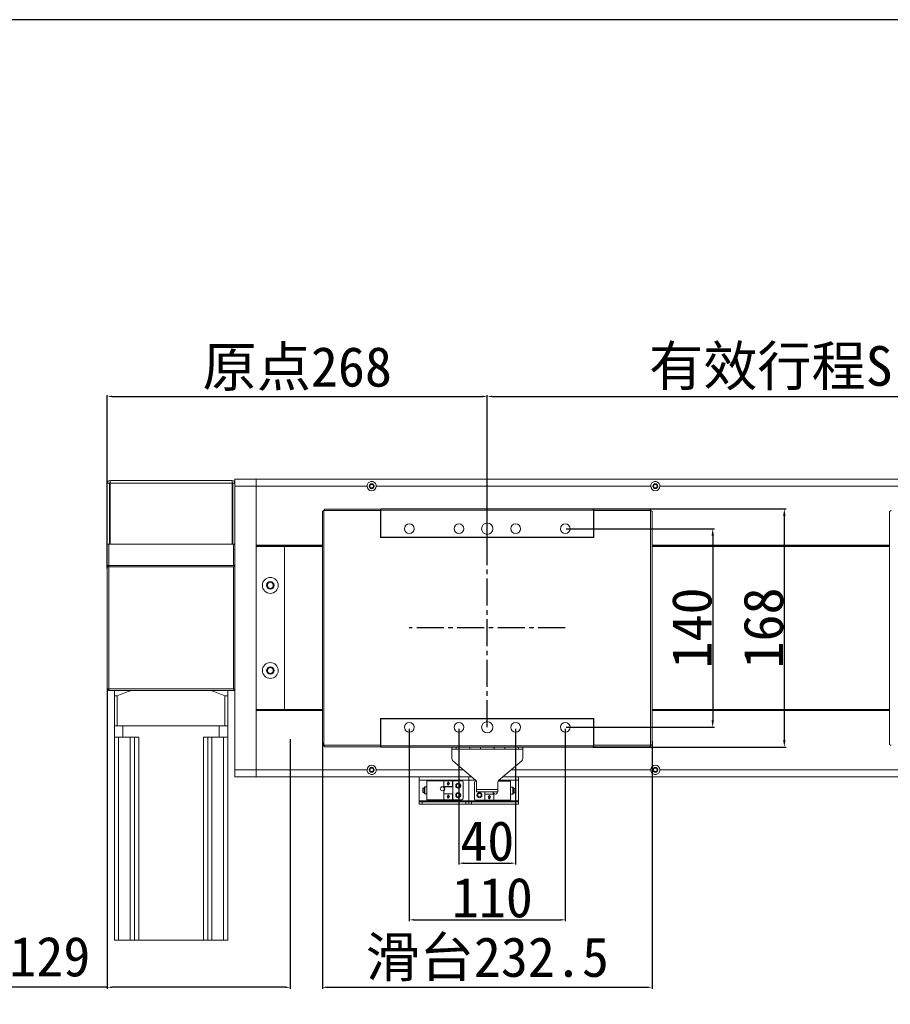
# Model space of a CAD drawing. Header units: millimetres. Extents: x -20285 to -7807, y 12313 to 17573.
# Tile 35 of 37: x -10060 to -9446, y 16879 to 17573. Entities that reach past the tile are written whole.
import ezdxf

# ---------------------------------------------------------------- set-up
doc = ezdxf.new("R2010")
doc.units = ezdxf.units.MM
doc.header["$PDSIZE"] = -1
doc.linetypes.add('CENTER2', pattern=[28.575, 19.05, -3.175, 3.175, -3.175])
doc.layers.add('图层3', color=7, linetype='Continuous')
doc.dimstyles.new('ISO-25', dxfattribs={"dimtxt": 2.5, "dimasz": 2.5, "dimexe": 1.25, "dimexo": 0.625, "dimtad": 1, "dimtxsty": 'Standard', "dimcen": 2.5, "dimadec": 0, "dimazin": 0, "dimtfac": 1, "dimtmove": 0, "dimatfit": 3, "dimfxl": 0, "dimarcsym": 0})

# ---------------------------------------------------------------- blocks, each defined once
blk = doc.blocks.new('*D256')
at = {"color": 0, "lineweight": -2, "transparency": 16777216}
for p, q in [((-9750.04, 17073.07), (-9750.04, 16977.24)), ((-9710.04, 17073.07), (-9710.04, 16977.24)), ((-9746.74, 16978.24), (-9713.34, 16978.24))]:
    blk.add_line(p, q, dxfattribs=at)
at = {"color": 0, "transparency": 16777216}
for points in [[(-9746.74, 16978.79), (-9746.74, 16977.69), (-9750.04, 16978.24)], [(-9713.34, 16978.79), (-9713.34, 16977.69), (-9710.04, 16978.24)]]:
    blk.add_solid(points, dxfattribs=at)
at = {"layer": 'Defpoints', "color": 0, "transparency": 16777216}
for p in [(-9750.04, 17074.07), (-9710.04, 17074.07), (-9710.04, 16978.24)]:
    blk.add_point(p, dxfattribs=at)
at = {"color": 0, "transparency": 16777216, "insert": (-9730.04, 16993.77), "char_height": 28, "attachment_point": 5}
blk.add_mtext('40', dxfattribs=at)
blk = doc.blocks.new('*D257')
at = {"color": 0, "lineweight": -2, "transparency": 16777216}
for p, q in [((-9785.04, 17073.07), (-9785.04, 16937.32)), ((-9675.04, 17073.07), (-9675.04, 16937.32)), ((-9781.74, 16938.32), (-9678.34, 16938.32))]:
    blk.add_line(p, q, dxfattribs=at)
at = {"color": 0, "transparency": 16777216}
for points in [[(-9781.74, 16938.87), (-9781.74, 16937.77), (-9785.04, 16938.32)], [(-9678.34, 16938.87), (-9678.34, 16937.77), (-9675.04, 16938.32)]]:
    blk.add_solid(points, dxfattribs=at)
at = {"layer": 'Defpoints', "color": 0, "transparency": 16777216}
for p in [(-9785.04, 17074.07), (-9675.04, 17074.07), (-9675.04, 16938.32)]:
    blk.add_point(p, dxfattribs=at)
at = {"color": 0, "transparency": 16777216, "insert": (-9726.45, 16953.85), "char_height": 28, "attachment_point": 5}
blk.add_mtext('110', dxfattribs=at)
blk = doc.blocks.new('*D258')
at = {"color": 0, "lineweight": -2, "transparency": 16777216}
for p, q in [((-9846.29, 17063.07), (-9846.29, 16889.76)), ((-9613.79, 17064.28), (-9613.79, 16889.76)), ((-9842.99, 16890.76), (-9617.09, 16890.76))]:
    blk.add_line(p, q, dxfattribs=at)
at = {"color": 0, "transparency": 16777216}
for points in [[(-9842.99, 16891.31), (-9842.99, 16890.21), (-9846.29, 16890.76)], [(-9617.09, 16891.31), (-9617.09, 16890.21), (-9613.79, 16890.76)]]:
    blk.add_solid(points, dxfattribs=at)
at = {"layer": 'Defpoints', "color": 0, "transparency": 16777216}
for p in [(-9846.29, 17064.07), (-9613.79, 17065.28), (-9613.79, 16890.76)]:
    blk.add_point(p, dxfattribs=at)
at = {"color": 0, "transparency": 16777216, "insert": (-9730.04, 16910.58), "char_height": 28, "attachment_point": 5}
blk.add_mtext('{\\fSimSun|b0|i0|c134|p2;滑台}232.5', dxfattribs=at)
blk = doc.blocks.new('*D259')
at = {"color": 0, "lineweight": -2, "transparency": 16777216}
for p, q in [((-9998.04, 17186.11), (-9998.04, 17308.29)), ((-9994.74, 17307.29), (-9733.34, 17307.29)), ((-9730.04, 17203.81), (-9730.04, 17308.29))]:
    blk.add_line(p, q, dxfattribs=at)
at = {"color": 0, "transparency": 16777216}
for points in [[(-9994.74, 17307.84), (-9994.74, 17306.74), (-9998.04, 17307.29)], [(-9733.34, 17307.84), (-9733.34, 17306.74), (-9730.04, 17307.29)]]:
    blk.add_solid(points, dxfattribs=at)
at = {"layer": 'Defpoints', "color": 0, "transparency": 16777216}
for p in [(-9730.04, 17307.29), (-9730.04, 17202.81), (-9998.04, 17185.11)]:
    blk.add_point(p, dxfattribs=at)
at = {"color": 0, "transparency": 16777216, "insert": (-9864.04, 17326.72), "char_height": 28, "attachment_point": 5}
blk.add_mtext('{\\fSimSun|b0|i0|c134|p2;原点}268', dxfattribs=at)
blk = doc.blocks.new('*D260')
at = {"color": 0, "lineweight": -2, "transparency": 16777216}
for p, q in [((-9730.04, 17206.09), (-9730.04, 17308.29)), ((-9726.74, 17307.29), (-9333.34, 17307.29)), ((-9330.04, 17206.15), (-9330.04, 17308.29))]:
    blk.add_line(p, q, dxfattribs=at)
at = {"color": 0, "transparency": 16777216}
for points in [[(-9726.74, 17307.84), (-9726.74, 17306.74), (-9730.04, 17307.29)], [(-9333.34, 17307.84), (-9333.34, 17306.74), (-9330.04, 17307.29)]]:
    blk.add_solid(points, dxfattribs=at)
at = {"layer": 'Defpoints', "color": 0, "transparency": 16777216}
for p in [(-9330.04, 17307.29), (-9730.04, 17205.09), (-9330.04, 17205.15)]:
    blk.add_point(p, dxfattribs=at)
at = {"color": 0, "transparency": 16777216, "insert": (-9530.04, 17327.19), "char_height": 28, "attachment_point": 5}
blk.add_mtext('{\\fSimSun|b0|i0|c134|p2;有效行程S}', dxfattribs=at)
blk = doc.blocks.new('*D263')
at = {"color": 0, "lineweight": -2, "transparency": 16777216}
for p, q in [((-9998.04, 17101.49), (-9998.04, 16889.76)), ((-9869.04, 17065.71), (-9869.04, 16889.76)), ((-9998.04, 16890.76), (-10228.49, 16890.76)), ((-9872.34, 16890.76), (-9994.74, 16890.76))]:
    blk.add_line(p, q, dxfattribs=at)
at = {"color": 0, "transparency": 16777216}
for points in [[(-9994.74, 16891.31), (-9994.74, 16890.21), (-9998.04, 16890.76)], [(-9872.34, 16891.31), (-9872.34, 16890.21), (-9869.04, 16890.76)]]:
    blk.add_solid(points, dxfattribs=at)
at = {"layer": 'Defpoints', "color": 0, "transparency": 16777216}
for p in [(-9998.04, 17102.49), (-9869.04, 17066.71), (-9869.04, 16890.76)]:
    blk.add_point(p, dxfattribs=at)
at = {"color": 0, "transparency": 16777216, "insert": (-10114.92, 16910.9), "char_height": 28, "attachment_point": 5}
blk.add_mtext('{\\fSimSun|b0|i0|c134|p2;机械极限}129', dxfattribs=at)
blk = doc.blocks.new('*D264')
at = {"layer": 'Defpoints', "color": 0, "transparency": 16777216}
for p in [(-9675.04, 17214.07), (-9675.04, 17074.07), (-9571.04, 17074.07)]:
    blk.add_point(p, dxfattribs=at)
at = {"layer": '图层3', "color": 0, "lineweight": -2, "transparency": 16777216}
for p, q in [((-9674.42, 17214.07), (-9569.79, 17214.07)), ((-9571.04, 17209.07), (-9571.04, 17079.07)), ((-9674.42, 17074.07), (-9569.79, 17074.07))]:
    blk.add_line(p, q, dxfattribs=at)
at = {"layer": '图层3', "color": 0, "transparency": 16777216}
for points in [[(-9571.87, 17209.07), (-9570.2, 17209.07), (-9571.04, 17214.07)], [(-9571.87, 17079.07), (-9570.2, 17079.07), (-9571.04, 17074.07)]]:
    blk.add_solid(points, dxfattribs=at)
at = {"layer": '图层3', "color": 0, "transparency": 16777216, "insert": (-9585.66, 17144.07), "char_height": 28, "attachment_point": 5, "rotation": 90}
blk.add_mtext('140', dxfattribs=at)
blk = doc.blocks.new('*D265')
at = {"layer": 'Defpoints', "color": 0, "transparency": 16777216}
for p in [(-9656.1, 17228.07), (-9656.11, 17060.07), (-9520.55, 17060.07)]:
    blk.add_point(p, dxfattribs=at)
at = {"layer": '图层3', "color": 0, "lineweight": -2, "transparency": 16777216}
for p, q in [((-9655.48, 17228.07), (-9519.3, 17228.07)), ((-9520.55, 17223.07), (-9520.55, 17065.07)), ((-9655.49, 17060.07), (-9519.3, 17060.07))]:
    blk.add_line(p, q, dxfattribs=at)
at = {"layer": '图层3', "color": 0, "transparency": 16777216}
for points in [[(-9521.39, 17223.07), (-9519.72, 17223.07), (-9520.55, 17228.07)], [(-9521.39, 17065.07), (-9519.72, 17065.07), (-9520.55, 17060.07)]]:
    blk.add_solid(points, dxfattribs=at)
at = {"layer": '图层3', "color": 0, "transparency": 16777216, "insert": (-9535.18, 17144.07), "char_height": 28, "attachment_point": 5, "rotation": 90}
blk.add_mtext('168', dxfattribs=at)

msp = doc.modelspace()

# ---------------------------------------------------------------- linework, layer by layer
at = {"color": 7, "linetype": 'Continuous', "lineweight": 15}
for p, q in [((-9998.04, 17246.072), (-9998.04, 17203.072)), ((-9996.54, 17246.072), (-9998.04, 17246.072)), ((-9996.54, 17246.072), (-9996.54, 17203.072)), ((-9996.04, 17246.572), (-9996.04, 17248.072)), ((-9996.04, 17248.072), (-9910.04, 17248.072)), ((-9996.04, 17246.072), (-9996.04, 17246.572)), ((-9996.04, 17203.072), (-9996.04, 17246.072)), ((-9996.04, 17246.072), (-9910.04, 17246.072)), ((-9910.04, 17246.572), (-9910.04, 17248.072)), ((-9910.04, 17246.572), (-9910.04, 17246.072)), ((-9910.04, 17246.072), (-9910.04, 17203.072)), ((-9909.54, 17246.072), (-9908.04, 17246.072)), ((-9909.54, 17203.072), (-9909.54, 17246.072)), ((-9908.04, 17249.072), (-9893.04, 17249.072)), ((-9908.04, 17244.072), (-9908.04, 17249.072)), ((-9893.04, 17244.072), (-9908.04, 17244.072)), ((-9908.04, 17044.072), (-9908.04, 17244.072)), ((-9893.04, 17249.072), (-9130.04, 17249.072)), ((-9893.04, 17249.072), (-9893.04, 17244.072)), ((-9893.04, 17244.072), (-9814.79, 17244.072)), ((-9893.04, 17044.072), (-9893.04, 17244.072)), ((-9808.29, 17244.072), (-9614.79, 17244.072)), ((-9608.29, 17244.072), (-9414.79, 17244.072)), ((-9846.29, 17226.114), (-9846.29, 17062.029)), ((-9805.29, 17226.812), (-9845.28, 17226.812)), ((-9845.28, 17226.812), (-9845.28, 17061.332)), ((-9805.29, 17227.822), (-9844.583, 17227.822)), ((-9805.29, 17227.822), (-9805.29, 17226.812)), ((-9805.29, 17226.812), (-9805.29, 17207.822)), ((-9805.04, 17228.072), (-9655.04, 17228.072)), ((-9805.04, 17227.072), (-9805.04, 17228.072)), ((-9655.04, 17227.072), (-9805.04, 17227.072)), ((-9805.04, 17208.072), (-9805.04, 17227.072)), ((-9655.04, 17228.072), (-9655.04, 17227.072)), ((-9655.04, 17208.072), (-9655.04, 17227.072)), ((-9615.497, 17227.822), (-9654.79, 17227.822)), ((-9654.79, 17226.812), (-9654.79, 17227.822)), ((-9614.8, 17226.812), (-9654.79, 17226.812)), ((-9654.79, 17207.822), (-9654.79, 17226.812)), ((-9614.8, 17061.332), (-9614.8, 17226.812)), ((-9613.79, 17062.029), (-9613.79, 17226.114)), ((-9446.29, 17226.114), (-9446.29, 17062.029)), ((-9805.29, 17207.822), (-9654.79, 17207.822)), ((-9655.04, 17208.072), (-9805.04, 17208.072)), ((-9805.04, 17208.072), (-9805.04, 17207.822)), ((-9655.04, 17207.822), (-9655.04, 17208.072)), ((-9998.04, 17203.072), (-9996.54, 17203.072)), ((-9998.04, 17188.072), (-9998.04, 17203.072)), ((-9997.04, 17203.072), (-9997.04, 17188.072)), ((-9909.04, 17203.072), (-9997.04, 17203.072)), ((-9910.04, 17203.072), (-9996.04, 17203.072)), ((-9908.04, 17203.072), (-9909.54, 17203.072)), ((-9909.04, 17188.072), (-9909.04, 17203.072)), ((-9893.04, 17202.372), (-9846.29, 17202.372)), ((-9893.04, 17202.072), (-9846.29, 17202.072)), ((-9874.04, 17201.572), (-9892.04, 17201.572)), ((-9874.04, 17201.572), (-9846.29, 17201.572)), ((-9613.79, 17202.372), (-9446.29, 17202.372)), ((-9613.79, 17202.072), (-9446.29, 17202.072)), ((-9613.79, 17201.572), (-9446.29, 17201.572)), ((-9873.04, 17087.572), (-9873.04, 17200.572)), ((-9997.04, 17188.072), (-9998.04, 17188.072)), ((-9998.04, 17187.072), (-9998.04, 17188.072)), ((-9998.04, 17187.072), (-9997.04, 17188.072)), ((-9998.04, 17187.072), (-9997.04, 17187.072)), ((-9998.04, 17101.072), (-9998.04, 17187.072)), ((-9909.04, 17188.072), (-9997.04, 17188.072)), ((-9997.04, 17187.072), (-9997.04, 17188.072)), ((-9909.04, 17187.072), (-9997.04, 17187.072)), ((-9997.04, 17187.072), (-9997.04, 17101.072)), ((-9908.04, 17188.072), (-9909.04, 17188.072)), ((-9909.04, 17187.072), (-9908.04, 17188.072)), ((-9909.04, 17101.072), (-9909.04, 17187.072)), ((-9997.04, 17100.072), (-9998.04, 17101.072)), ((-9997.04, 17101.072), (-9998.04, 17101.072)), ((-9997.04, 17100.072), (-9997.04, 17101.072)), ((-9997.04, 17101.072), (-9909.04, 17101.072)), ((-9908.04, 17100.072), (-9997.04, 17100.072)), ((-9908.04, 17100.072), (-9909.04, 17101.072)), ((-9993.04, 17075.072), (-9993.04, 17096.312)), ((-9993.04, 17096.312), (-9991.04, 17096.312)), ((-9991.04, 17075.072), (-9991.04, 17096.312)), ((-9915.04, 17096.312), (-9913.04, 17096.312)), ((-9915.04, 17075.072), (-9915.04, 17096.312)), ((-9913.04, 17075.072), (-9913.04, 17096.312)), ((-9846.29, 17086.072), (-9893.04, 17086.072)), ((-9846.29, 17085.772), (-9893.04, 17085.772)), ((-9892.04, 17086.572), (-9874.04, 17086.572)), ((-9874.04, 17086.572), (-9846.29, 17086.572)), ((-9613.79, 17086.572), (-9446.29, 17086.572)), ((-9446.29, 17086.072), (-9613.79, 17086.072)), ((-9446.29, 17085.772), (-9613.79, 17085.772)), ((-9654.79, 17080.322), (-9805.29, 17080.322)), ((-9805.29, 17080.322), (-9805.29, 17061.332)), ((-9805.04, 17080.072), (-9805.04, 17080.322)), ((-9805.04, 17061.072), (-9805.04, 17080.072)), ((-9805.04, 17080.072), (-9655.04, 17080.072)), ((-9655.04, 17080.072), (-9655.04, 17080.322)), ((-9655.04, 17061.072), (-9655.04, 17080.072)), ((-9654.79, 17061.332), (-9654.79, 17080.322)), ((-9991.04, 17075.072), (-9993.04, 17075.072)), ((-9993.04, 17075.072), (-9993.04, 17067.072)), ((-9915.04, 17075.072), (-9991.04, 17075.072)), ((-9987.04, 17075.072), (-9987.04, 17067.072)), ((-9987.04, 17075.072), (-9919.04, 17075.072)), ((-9919.04, 17075.072), (-9919.04, 17067.072)), ((-9913.04, 17075.072), (-9915.04, 17075.072)), ((-9913.04, 17075.072), (-9913.04, 17067.072)), ((-9993.04, 17067.072), (-9987.04, 17067.072)), ((-9993.04, 16924.072), (-9993.04, 17067.072)), ((-9990.04, 16924.072), (-9990.04, 17067.072)), ((-9987.04, 17067.072), (-9975.86, 17067.072)), ((-9981.86, 16924.072), (-9981.86, 17067.072)), ((-9978.86, 16924.072), (-9978.86, 17067.072)), ((-9975.86, 16924.072), (-9975.86, 17067.072)), ((-9930.22, 17067.072), (-9919.04, 17067.072)), ((-9930.22, 16924.072), (-9930.22, 17067.072)), ((-9927.22, 16924.072), (-9927.22, 17067.072)), ((-9924.22, 16924.072), (-9924.22, 17067.072)), ((-9919.04, 17067.072), (-9913.04, 17067.072)), ((-9916.04, 16924.072), (-9916.04, 17067.072)), ((-9913.04, 16924.072), (-9913.04, 17067.072)), ((-9845.28, 17061.332), (-9805.29, 17061.332)), ((-9844.583, 17060.322), (-9805.29, 17060.322)), ((-9805.29, 17061.332), (-9805.29, 17060.322)), ((-9805.04, 17061.072), (-9655.04, 17061.072)), ((-9805.04, 17060.072), (-9805.04, 17061.072)), ((-9655.04, 17060.072), (-9805.04, 17060.072)), ((-9755.04, 17058.572), (-9755.04, 17060.072)), ((-9752.04, 17058.572), (-9755.04, 17058.572)), ((-9755.04, 17058.572), (-9755.04, 17058.562)), ((-9755.04, 17058.562), (-9705.04, 17058.562)), ((-9755.04, 17058.562), (-9755.04, 17051.991)), ((-9752.04, 17060.072), (-9752.04, 17058.572)), ((-9742.409, 17058.572), (-9752.04, 17058.572)), ((-9742.409, 17058.572), (-9742.409, 17060.072)), ((-9734.798, 17058.572), (-9742.409, 17058.572)), ((-9734.798, 17060.072), (-9734.798, 17058.572)), ((-9734.798, 17058.572), (-9725.283, 17058.572)), ((-9725.283, 17058.572), (-9725.283, 17060.072)), ((-9717.671, 17058.572), (-9725.283, 17058.572)), ((-9717.671, 17060.072), (-9717.671, 17058.572)), ((-9708.04, 17058.572), (-9717.671, 17058.572)), ((-9708.04, 17058.572), (-9708.04, 17060.072)), ((-9705.04, 17058.572), (-9708.04, 17058.572)), ((-9705.04, 17060.072), (-9705.04, 17058.572)), ((-9705.04, 17058.562), (-9705.04, 17058.572)), ((-9705.04, 17058.562), (-9705.04, 17051.991)), ((-9655.04, 17061.072), (-9655.04, 17060.072)), ((-9654.79, 17061.332), (-9614.8, 17061.332)), ((-9654.79, 17060.322), (-9654.79, 17061.332)), ((-9654.79, 17060.322), (-9615.497, 17060.322)), ((-9738.239, 17036.67), (-9754.342, 17050.473)), ((-9705.739, 17050.473), (-9721.842, 17036.67)), ((-9908.04, 17044.072), (-9893.04, 17044.072)), ((-9908.04, 17039.072), (-9908.04, 17044.072)), ((-9814.79, 17044.072), (-9893.04, 17044.072)), ((-9893.04, 17044.072), (-9893.04, 17039.072)), ((-9414.79, 17044.072), (-9608.29, 17044.072)), ((-9893.04, 17039.072), (-9908.04, 17039.072)), ((-9741.04, 17039.072), (-9893.04, 17039.072)), ((-9778.04, 17036.835), (-9778.04, 17039.072)), ((-9778.04, 17036.835), (-9743.04, 17036.835)), ((-9778.04, 17036.835), (-9778.04, 17022.17)), ((-9760.74, 17036.372), (-9772.54, 17036.372)), ((-9772.54, 17036.372), (-9772.54, 17022.972)), ((-9760.64, 17036.372), (-9760.74, 17036.372)), ((-9760.74, 17032.175), (-9760.74, 17036.372)), ((-9760.64, 17036.372), (-9754.44, 17036.372)), ((-9760.64, 17036.372), (-9760.64, 17032.215)), ((-9757.54, 17033.172), (-9758.38, 17034.372)), ((-9758.38, 17034.372), (-9757.94, 17034.372)), ((-9757.94, 17034.372), (-9757.94, 17035.372)), ((-9757.94, 17035.372), (-9757.14, 17035.372)), ((-9756.7, 17034.372), (-9757.54, 17033.172)), ((-9757.14, 17035.372), (-9757.14, 17034.372)), ((-9757.14, 17034.372), (-9756.7, 17034.372)), ((-9754.34, 17036.372), (-9754.44, 17036.372)), ((-9754.44, 17032.215), (-9754.44, 17036.372)), ((-9748.04, 17036.372), (-9754.34, 17036.372)), ((-9754.34, 17036.372), (-9754.34, 17032.175)), ((-9747.04, 17023.972), (-9747.04, 17035.372)), ((-9743.04, 17039.072), (-9743.04, 17036.835)), ((-9743.04, 17022.17), (-9743.04, 17036.835)), ((-9739.04, 17035.072), (-9739.04, 17023.672)), ((-9738.04, 17036.072), (-9737.764, 17036.072)), ((-9737.54, 17030.082), (-9737.54, 17035.152)), ((-9722.54, 17035.152), (-9722.54, 17030.082)), ((-9713.54, 17036.072), (-9722.316, 17036.072)), ((-9130.04, 17039.072), (-9719.04, 17039.072)), ((-9713.54, 17022.672), (-9713.54, 17036.072)), ((-9708.04, 17039.072), (-9708.04, 17036.835)), ((-9708.04, 17022.17), (-9708.04, 17036.835)), ((-9774.54, 17031.172), (-9775.54, 17031.172)), ((-9775.54, 17031.172), (-9775.54, 17028.172)), ((-9775.54, 17028.172), (-9774.54, 17028.172)), ((-9774.54, 17031.672), (-9774.54, 17029.672)), ((-9774.54, 17029.672), (-9774.54, 17027.672)), ((-9772.54, 17032.172), (-9774.04, 17032.172)), ((-9760.74, 17032.097), (-9760.74, 17032.175)), ((-9760.74, 17032.175), (-9760.64, 17032.175)), ((-9754.34, 17032.097), (-9760.74, 17032.097)), ((-9760.74, 17027.247), (-9760.74, 17029.247)), ((-9760.74, 17027.168), (-9760.74, 17027.247)), ((-9754.34, 17027.247), (-9760.74, 17027.247)), ((-9760.64, 17032.215), (-9760.64, 17032.175)), ((-9760.64, 17032.215), (-9754.44, 17032.215)), ((-9754.44, 17032.175), (-9754.44, 17032.215)), ((-9754.34, 17032.175), (-9754.44, 17032.175)), ((-9754.34, 17032.175), (-9754.34, 17032.097)), ((-9754.34, 17027.247), (-9754.34, 17032.097)), ((-9754.34, 17027.168), (-9754.34, 17027.247)), ((-9737.54, 17030.082), (-9722.54, 17030.082)), ((-9737.54, 17028.572), (-9737.54, 17030.082)), ((-9737.54, 17028.572), (-9722.54, 17028.572)), ((-9731.74, 17028.572), (-9731.74, 17026.947)), ((-9725.74, 17028.372), (-9725.726, 17028.572)), ((-9722.54, 17030.082), (-9722.54, 17028.572)), ((-9712.04, 17031.872), (-9713.54, 17031.872)), ((-9711.54, 17029.372), (-9711.54, 17031.372)), ((-9710.54, 17030.872), (-9711.54, 17030.872)), ((-9711.54, 17027.372), (-9711.54, 17029.372)), ((-9711.54, 17027.872), (-9710.54, 17027.872)), ((-9710.54, 17027.872), (-9710.54, 17030.872)), ((-9778.04, 17021.434), (-9778.04, 17022.17)), ((-9743.04, 17022.17), (-9778.04, 17022.17)), ((-9743.04, 17021.434), (-9778.04, 17021.434)), ((-9778.04, 17021.434), (-9778.04, 17021.434)), ((-9778.04, 17019.934), (-9778.04, 17021.434)), ((-9776.04, 17021.434), (-9745.04, 17021.434)), ((-9776.04, 17021.434), (-9776.04, 17019.934)), ((-9774.04, 17027.172), (-9772.54, 17027.172)), ((-9772.54, 17022.972), (-9760.74, 17022.972)), ((-9760.74, 17027.168), (-9760.64, 17027.168)), ((-9760.74, 17022.972), (-9760.74, 17027.168)), ((-9760.64, 17022.972), (-9760.74, 17022.972)), ((-9760.64, 17027.168), (-9760.64, 17027.128)), ((-9760.64, 17027.128), (-9754.44, 17027.128)), ((-9760.64, 17027.128), (-9760.64, 17022.972)), ((-9754.44, 17022.972), (-9760.64, 17022.972)), ((-9757.54, 17023.972), (-9758.38, 17025.172)), ((-9758.38, 17025.172), (-9757.94, 17025.172)), ((-9757.94, 17025.172), (-9757.94, 17026.172)), ((-9757.94, 17026.172), (-9757.14, 17026.172)), ((-9756.7, 17025.172), (-9757.54, 17023.972)), ((-9757.14, 17026.172), (-9757.14, 17025.172)), ((-9757.14, 17025.172), (-9756.7, 17025.172)), ((-9754.34, 17027.168), (-9754.44, 17027.168)), ((-9754.44, 17027.128), (-9754.44, 17027.168)), ((-9754.44, 17022.972), (-9754.44, 17027.128)), ((-9754.44, 17022.972), (-9754.34, 17022.972)), ((-9754.34, 17027.168), (-9754.34, 17022.972)), ((-9748.04, 17022.972), (-9754.34, 17022.972)), ((-9745.04, 17019.934), (-9745.04, 17021.434)), ((-9743.04, 17022.17), (-9743.04, 17021.434)), ((-9708.04, 17022.17), (-9743.04, 17022.17)), ((-9743.04, 17021.434), (-9743.04, 17019.934)), ((-9708.04, 17021.434), (-9743.04, 17021.434)), ((-9741.04, 17021.434), (-9710.04, 17021.434)), ((-9741.04, 17021.434), (-9741.04, 17019.934)), ((-9731.74, 17022.672), (-9738.04, 17022.672)), ((-9731.74, 17026.868), (-9731.74, 17026.947)), ((-9731.74, 17026.947), (-9725.34, 17026.947)), ((-9731.74, 17026.868), (-9731.64, 17026.868)), ((-9731.74, 17022.672), (-9731.74, 17026.868)), ((-9731.74, 17022.672), (-9731.64, 17022.672)), ((-9731.64, 17026.868), (-9731.64, 17026.828)), ((-9731.64, 17026.828), (-9731.64, 17022.672)), ((-9725.44, 17026.828), (-9731.64, 17026.828)), ((-9725.44, 17022.672), (-9731.64, 17022.672)), ((-9729.38, 17024.672), (-9728.54, 17025.872)), ((-9728.94, 17024.672), (-9729.38, 17024.672)), ((-9728.94, 17023.672), (-9728.94, 17024.672)), ((-9728.14, 17023.672), (-9728.94, 17023.672)), ((-9728.54, 17025.872), (-9727.7, 17024.672)), ((-9727.7, 17024.672), (-9728.14, 17024.672)), ((-9728.14, 17024.672), (-9728.14, 17023.672)), ((-9725.44, 17026.828), (-9725.44, 17026.868)), ((-9725.34, 17026.868), (-9725.44, 17026.868)), ((-9725.44, 17022.672), (-9725.44, 17026.828)), ((-9725.44, 17022.672), (-9725.34, 17022.672)), ((-9725.34, 17026.947), (-9725.34, 17026.868)), ((-9725.34, 17026.868), (-9725.34, 17022.672)), ((-9725.34, 17022.672), (-9713.54, 17022.672)), ((-9713.54, 17026.872), (-9712.04, 17026.872)), ((-9710.04, 17019.934), (-9710.04, 17021.434)), ((-9708.04, 17022.17), (-9708.04, 17021.434)), ((-9708.04, 17021.434), (-9708.04, 17021.434)), ((-9708.04, 17021.434), (-9708.04, 17019.934)), ((-9776.04, 17019.934), (-9778.04, 17019.934)), ((-9776.04, 17019.934), (-9745.04, 17019.934)), ((-9743.04, 17019.934), (-9745.04, 17019.934)), ((-9741.04, 17019.934), (-9743.04, 17019.934)), ((-9741.04, 17019.934), (-9710.04, 17019.934)), ((-9708.04, 17019.934), (-9710.04, 17019.934)), ((-9990.04, 16924.072), (-9993.04, 16924.072)), ((-9981.86, 16924.072), (-9990.04, 16924.072)), ((-9978.86, 16924.072), (-9981.86, 16924.072)), ((-9975.86, 16924.072), (-9978.86, 16924.072)), ((-9930.22, 16924.072), (-9975.86, 16924.072)), ((-9927.22, 16924.072), (-9930.22, 16924.072)), ((-9924.22, 16924.072), (-9927.22, 16924.072)), ((-9916.04, 16924.072), (-9924.22, 16924.072)), ((-9913.04, 16924.072), (-9916.04, 16924.072))]:
    msp.add_line(p, q, dxfattribs=at)
at = {"linetype": 'CENTER2'}
for p, q in [((-9730.04, 17074.072), (-9730.04, 17214.072)), ((-9675.04, 17144.072), (-9785.04, 17144.072))]:
    msp.add_line(p, q, dxfattribs=at)
at = {"color": 8, "linetype": 'Continuous', "lineweight": 15}
for p, q in [((-9746.873, 17044.072), (-9808.29, 17044.072)), ((-9614.79, 17044.072), (-9713.207, 17044.072)), ((-9743.04, 17036.835), (-9738.431, 17036.835)), ((-9721.649, 17036.835), (-9708.04, 17036.835)), ((-9774.04, 17032.172), (-9774.04, 17029.672)), ((-9774.04, 17029.672), (-9774.04, 17027.172)), ((-9712.04, 17029.372), (-9712.04, 17031.872)), ((-9712.04, 17026.872), (-9712.04, 17029.372))]:
    msp.add_line(p, q, dxfattribs=at)
msp.add_lwpolyline([(-11180.961, 15453.564), (-7807.118, 15453.564), (-7807.118, 17572.896), (-11180.961, 17572.896)], close=True)
at = {"color": 7, "linetype": 'Continuous', "lineweight": 15, "flags": 128}
for points in [[(-9758.38, 17034.372), (-9758.38, 17034.372)], [(-9756.7, 17034.372), (-9756.7, 17034.372)], [(-9757.54, 17033.172), (-9757.54, 17033.172)], [(-9778.04, 17021.434), (-9778.002, 17021.434), (-9777.888, 17021.434), (-9777.703, 17021.434), (-9777.454, 17021.434), (-9777.151, 17021.434), (-9776.805, 17021.434), (-9776.43, 17021.434), (-9776.04, 17021.434)], [(-9758.38, 17025.172), (-9758.38, 17025.172)], [(-9757.54, 17023.972), (-9757.54, 17023.972)], [(-9756.7, 17025.172), (-9756.7, 17025.172)], [(-9745.04, 17021.434), (-9744.65, 17021.434), (-9744.275, 17021.434), (-9743.929, 17021.434), (-9743.626, 17021.434), (-9743.377, 17021.434), (-9743.192, 17021.434), (-9743.079, 17021.434), (-9743.04, 17021.434)], [(-9743.04, 17021.434), (-9743.002, 17021.434), (-9742.888, 17021.434), (-9742.703, 17021.434), (-9742.454, 17021.434), (-9742.151, 17021.434), (-9741.806, 17021.434), (-9741.43, 17021.434), (-9741.04, 17021.434)], [(-9729.38, 17024.672), (-9729.38, 17024.672)], [(-9728.54, 17025.872), (-9728.54, 17025.872)], [(-9727.7, 17024.672), (-9727.7, 17024.672)], [(-9710.04, 17021.434), (-9709.65, 17021.434), (-9709.275, 17021.434), (-9708.929, 17021.434), (-9708.626, 17021.434), (-9708.377, 17021.434), (-9708.192, 17021.434), (-9708.079, 17021.434), (-9708.04, 17021.434)]]:
    msp.add_lwpolyline(points, dxfattribs=at)
at = {"color": 7, "linetype": 'Continuous', "lineweight": 15}
for centre, radius in [((-9811.54, 17244.072), 1.7), ((-9811.54, 17244.072), 1.25), ((-9611.54, 17244.072), 1.7), ((-9611.54, 17244.072), 1.25), ((-9785.04, 17214.072), 3.4), ((-9750.04, 17214.072), 3.4), ((-9730.04, 17214.072), 4), ((-9710.04, 17214.072), 3.4), ((-9675.04, 17214.072), 3.4), ((-9883.04, 17174.072), 5.6), ((-9883.04, 17174.072), 2.65), ((-9883.04, 17174.072), 2.1), ((-9883.04, 17114.072), 5.6), ((-9883.04, 17114.072), 2.65), ((-9883.04, 17114.072), 2.1), ((-9785.04, 17074.072), 3.4), ((-9750.04, 17074.072), 3.4), ((-9730.04, 17074.072), 4), ((-9710.04, 17074.072), 3.4), ((-9675.04, 17074.072), 3.4), ((-9811.54, 17044.072), 1.7), ((-9811.54, 17044.072), 1.25), ((-9611.54, 17044.072), 1.7), ((-9611.54, 17044.072), 1.25), ((-9750.54, 17032.872), 1.75), ((-9761.74, 17030.672), 1.4), ((-9750.54, 17026.172), 1.75), ((-9750.54, 17032.872), 1.25), ((-9750.54, 17026.172), 1.25), ((-9735.54, 17026.172), 1.75), ((-9735.54, 17026.172), 1.25)]:
    msp.add_circle(centre, radius, dxfattribs=at)
for centre, radius, start, end in [((-9996.04, 17246.072), 2, 90, 180), ((-9996.04, 17246.072), 0.5, 90, 180), ((-9910.04, 17246.072), 2, 0, 90), ((-9910.04, 17246.072), 0.5, 0, 90), ((-9811.54, 17244.072), 3.25, 180, 0), ((-9611.54, 17244.072), 3.25, 180, 0), ((-9892.04, 17200.572), 1, 90, 180), ((-9874.04, 17200.572), 1, 0, 90), ((-9892.04, 17087.572), 1, 180, 270), ((-9874.04, 17087.572), 1, 270, 0), ((-9753.04, 17051.991), 2, 180, 229.398705), ((-9707.04, 17051.991), 2, 310.601295, 0), ((-9811.54, 17044.072), 3.25, 0, 180), ((-9611.54, 17044.072), 3.25, 0, 180), ((-9748.04, 17035.372), 1, 0, 90), ((-9738.04, 17035.072), 1, 90, 180), ((-9739.54, 17035.152), 2, 0, 49.398705), ((-9720.54, 17035.152), 2, 130.601295, 180), ((-9774.04, 17031.672), 0.5, 90, 180), ((-9774.04, 17027.672), 0.5, 180, 270), ((-9761.74, 17030.672), 1.741, 305.059565, 54.940435), ((-9724.34, 17028.372), 1.741, 173.40301, 234.940435), ((-9724.34, 17028.372), 1.4, 180, 8.213167), ((-9712.04, 17031.372), 0.5, 0, 90), ((-9712.04, 17027.372), 0.5, 270, 0), ((-9748.04, 17023.972), 1, 270, 0), ((-9738.04, 17023.672), 1, 180, 270)]:
    msp.add_arc(centre, radius, start, end, dxfattribs=at)
for points, knots in [([(-9814.79, 17244.072), (-9814.761, 17244.4), (-9814.702, 17245.055), (-9814.254, 17245.941), (-9813.559, 17246.694), (-9812.668, 17247.178), (-9811.688, 17247.359), (-9810.807, 17247.277), (-9809.97, 17246.963), (-9809.182, 17246.39), (-9808.583, 17245.551), (-9808.317, 17244.703), (-9808.297, 17244.225), (-9808.29, 17244.072)], [0, 0, 0, 0, 0.0932807, 0.18625, 0.2870393, 0.402641, 0.4861262, 0.5698363, 0.6507905, 0.7477932, 0.8634916, 0.9562298, 1, 1, 1, 1]), ([(-9614.79, 17244.072), (-9614.761, 17244.4), (-9614.702, 17245.055), (-9614.254, 17245.941), (-9613.559, 17246.694), (-9612.668, 17247.178), (-9611.688, 17247.359), (-9610.807, 17247.277), (-9609.97, 17246.963), (-9609.182, 17246.39), (-9608.583, 17245.551), (-9608.317, 17244.703), (-9608.297, 17244.225), (-9608.29, 17244.072)], [0, 0, 0, 0, 0.0932806, 0.1862499, 0.2870392, 0.4026408, 0.4861316, 0.5698416, 0.6507906, 0.7477933, 0.8634916, 0.9562298, 1, 1, 1, 1]), ([(-9846.29, 17226.114), (-9846.28, 17226.163), (-9846.257, 17226.265), (-9846.072, 17226.423), (-9845.783, 17226.586), (-9845.497, 17226.716), (-9845.327, 17226.791), (-9845.28, 17226.812)], [0, 0, 0, 0, 0.2076629, 0.4422287, 0.6768385, 0.9114566, 1, 1, 1, 1]), ([(-9845.28, 17226.812), (-9845.232, 17226.921), (-9845.129, 17227.155), (-9844.972, 17227.473), (-9844.808, 17227.714), (-9844.678, 17227.812), (-9844.604, 17227.82), (-9844.583, 17227.822)], [0, 0, 0, 0, 0.2076707, 0.4422431, 0.6768468, 0.9114478, 1, 1, 1, 1]), ([(-9615.497, 17227.822), (-9615.449, 17227.811), (-9615.346, 17227.789), (-9615.189, 17227.604), (-9615.025, 17227.314), (-9614.895, 17227.028), (-9614.821, 17226.858), (-9614.8, 17226.812)], [0, 0, 0, 0, 0.2076677, 0.4422406, 0.6768399, 0.9114491, 1, 1, 1, 1]), ([(-9614.8, 17226.812), (-9614.69, 17226.763), (-9614.457, 17226.661), (-9614.138, 17226.503), (-9613.898, 17226.34), (-9613.799, 17226.21), (-9613.792, 17226.135), (-9613.79, 17226.114)], [0, 0, 0, 0, 0.2076535, 0.4422212, 0.6768357, 0.9114459, 1, 1, 1, 1]), ([(-9446.29, 17226.114), (-9446.28, 17226.163), (-9446.257, 17226.265), (-9446.072, 17226.423), (-9445.783, 17226.586), (-9445.497, 17226.716), (-9445.327, 17226.791), (-9445.28, 17226.812)], [0, 0, 0, 0, 0.2076659, 0.4422505, 0.6768638, 0.9114553, 1, 1, 1, 1]), ([(-9993.04, 17100.072), (-9993.04, 17099.989), (-9993.04, 17098.926), (-9993.04, 17097.566), (-9993.04, 17096.312)], [0, 0, 0, 0, 0.0773485, 1, 1, 1, 1]), ([(-9991.04, 17096.312), (-9987.939, 17097.54), (-9984.52, 17098.894), (-9981.009, 17099.972), (-9980.683, 17100.072)], [0, 0, 0, 0, 0.907288, 1, 1, 1, 1]), ([(-9925.397, 17100.072), (-9925.125, 17099.989), (-9921.609, 17098.926), (-9918.192, 17097.566), (-9915.04, 17096.312)], [0, 0, 0, 0, 0.0773487, 1, 1, 1, 1]), ([(-9913.04, 17096.312), (-9913.04, 17097.565), (-9913.04, 17098.923), (-9913.04, 17099.989), (-9913.04, 17100.072)], [0, 0, 0, 0, 0.92283295, 1, 1, 1, 1]), ([(-9845.28, 17061.332), (-9845.39, 17061.38), (-9845.624, 17061.482), (-9845.942, 17061.64), (-9846.182, 17061.803), (-9846.281, 17061.933), (-9846.288, 17062.008), (-9846.29, 17062.029)], [0, 0, 0, 0, 0.2076769, 0.4422379, 0.6768472, 0.9114498, 1, 1, 1, 1]), ([(-9613.79, 17062.029), (-9613.801, 17061.98), (-9613.823, 17061.878), (-9614.008, 17061.72), (-9614.298, 17061.557), (-9614.583, 17061.427), (-9614.753, 17061.352), (-9614.8, 17061.332)], [0, 0, 0, 0, 0.2076676, 0.4422488, 0.6768647, 0.9114545, 1, 1, 1, 1]), ([(-9445.28, 17061.332), (-9445.39, 17061.38), (-9445.624, 17061.482), (-9445.942, 17061.64), (-9446.182, 17061.803), (-9446.281, 17061.933), (-9446.288, 17062.008), (-9446.29, 17062.029)], [0, 0, 0, 0, 0.2076518, 0.4422195, 0.6768357, 0.911445, 1, 1, 1, 1]), ([(-9844.583, 17060.322), (-9844.631, 17060.332), (-9844.734, 17060.354), (-9844.891, 17060.539), (-9845.055, 17060.829), (-9845.185, 17061.115), (-9845.26, 17061.285), (-9845.28, 17061.332)], [0, 0, 0, 0, 0.20765632, 0.44223022, 0.67684793, 0.91144602, 1, 1, 1, 1]), ([(-9614.8, 17061.332), (-9614.848, 17061.222), (-9614.951, 17060.988), (-9615.108, 17060.67), (-9615.272, 17060.429), (-9615.402, 17060.331), (-9615.477, 17060.324), (-9615.497, 17060.322)], [0, 0, 0, 0, 0.2076693, 0.44223798, 0.67683923, 0.91144923, 1, 1, 1, 1]), ([(-9808.29, 17044.072), (-9808.319, 17043.743), (-9808.378, 17043.088), (-9808.827, 17042.202), (-9809.521, 17041.449), (-9810.413, 17040.965), (-9811.392, 17040.784), (-9812.274, 17040.866), (-9813.11, 17041.18), (-9813.898, 17041.753), (-9814.497, 17042.592), (-9814.763, 17043.44), (-9814.784, 17043.918), (-9814.79, 17044.072)], [0, 0, 0, 0, 0.0932795, 0.1862519, 0.2870416, 0.4026433, 0.4861287, 0.5698389, 0.6507933, 0.7477925, 0.8634905, 0.9562296, 1, 1, 1, 1]), ([(-9608.29, 17044.072), (-9608.319, 17043.743), (-9608.378, 17043.088), (-9608.827, 17042.202), (-9609.521, 17041.449), (-9610.413, 17040.965), (-9611.392, 17040.784), (-9612.274, 17040.866), (-9613.11, 17041.18), (-9613.898, 17041.753), (-9614.497, 17042.592), (-9614.763, 17043.44), (-9614.784, 17043.918), (-9614.79, 17044.072)], [0, 0, 0, 0, 0.0932794, 0.1862492, 0.2870387, 0.4026451, 0.4861303, 0.5698404, 0.6507895, 0.7477929, 0.8634908, 0.9562297, 1, 1, 1, 1])]:
    msp.add_open_spline(points, degree=3, knots=knots, dxfattribs=at)

# ---------------------------------------------------------------- dimensions: what is measured, and where the dimension line sits
for base, p1, p2, text, picture, middle in [((-9730.04, 17307.287), (-9998.04, 17185.11), (-9730.04, 17202.807), '{\\fSimSun|b0|i0|c134|p2;原点}<>', '*D259', (-9864.04, 17326.722)), ((-9330.04, 17307.287), (-9730.04, 17205.089), (-9330.04, 17205.145), '{\\fSimSun|b0|i0|c134|p2;有效行程S}', '*D260', (-9530.04, 17327.191))]:
    dim = msp.add_linear_dim(base=base, p1=p1, p2=p2, text=text, dimstyle='ISO-25', override={"dimtxt": 28, "dimasz": 3.302, "dimexe": 1, "dimexo": 1, "dimgap": 1.524, "dimtih": 1, "dimtoh": 1, "dimdsep": 46, "dimadec": 2, "dimtzin": 0})
    dim.commit()
    dim.dimension.update_dxf_attribs({"geometry": picture, "text_midpoint": middle})
for base, p1, p2, text, picture, middle in [((-9869.04, 16890.757), (-9998.04, 17102.486), (-9869.04, 17066.711), '{\\fSimSun|b0|i0|c134|p2;机械极限}<>', '*D263', (-10114.918, 16890.757)), ((-9613.79, 16890.757), (-9846.29, 17064.066), (-9613.79, 17065.279), '{\\fSimSun|b0|i0|c134|p2;滑台}<>', '*D258', (-9730.04, 16890.757))]:
    dim = msp.add_linear_dim(base=base, p1=p1, p2=p2, text=text, dimstyle='ISO-25', override={"dimtxt": 28, "dimasz": 3.302, "dimexe": 1, "dimexo": 1, "dimgap": 1.524, "dimtih": 1, "dimtoh": 1, "dimdsep": 46, "dimadec": 2, "dimtzin": 0})
    dim.commit()
    dim.dimension.update_dxf_attribs({"geometry": picture, "text_midpoint": middle, "dimtype": 160})
for base, p1, p2, picture, middle in [((-9675.04, 16938.324), (-9785.04, 17074.072), (-9675.04, 17074.072), '*D257', (-9726.453, 16938.324)), ((-9710.04, 16978.243), (-9750.04, 17074.072), (-9710.04, 17074.072), '*D256', (-9730.04, 16978.243))]:
    dim = msp.add_linear_dim(base=base, p1=p1, p2=p2, dimstyle='ISO-25', override={"dimtxt": 28, "dimasz": 3.302, "dimexe": 1, "dimexo": 1, "dimgap": 1.524, "dimtih": 1, "dimtoh": 1, "dimdsep": 46, "dimadec": 2, "dimtzin": 0})
    dim.commit()
    dim.dimension.update_dxf_attribs({"geometry": picture, "text_midpoint": middle, "dimtype": 160})
at = {"layer": '图层3'}
for base, p1, p2, picture, middle in [((-9520.555, 17060.072), (-9656.105, 17228.072), (-9656.112, 17060.072), '*D265', (-9520.555, 17144.072)), ((-9571.035, 17074.072), (-9675.04, 17214.072), (-9675.04, 17074.072), '*D264', (-9571.035, 17144.072))]:
    dim = msp.add_linear_dim(base=base, p1=p1, p2=p2, angle=90, dimstyle='ISO-25', override={"dimtxt": 28, "dimasz": 5}, dxfattribs=at)
    dim.commit()
    dim.dimension.update_dxf_attribs({"geometry": picture, "text_midpoint": middle, "dimtype": 160})

doc.saveas('drawing.dxf')
